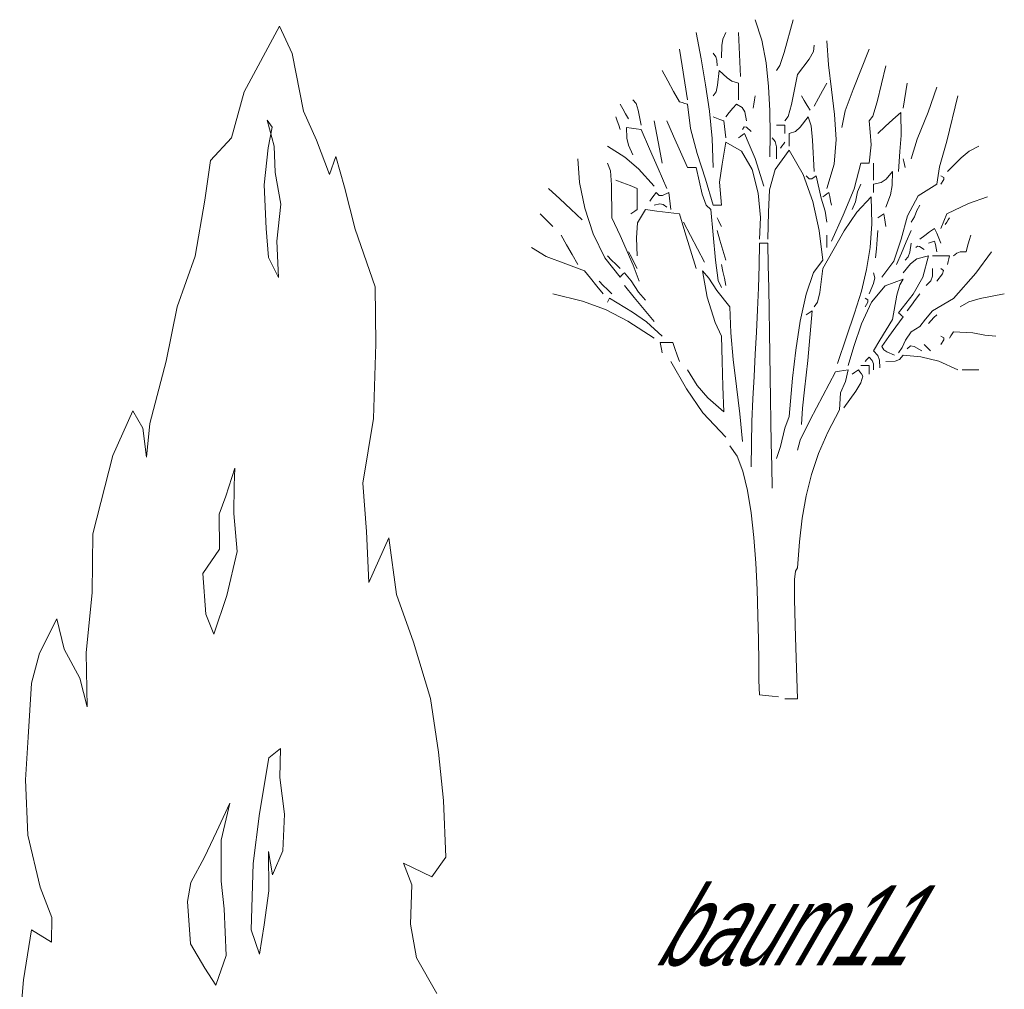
# Model space of a CAD drawing. Extents: x 12.9 to 34.2, y -51.7 to -4.
# Tile 24 of 75: x 13.2 to 17.5, y -27.3 to -23. Entities that reach past the tile are written whole.
import ezdxf
from ezdxf.enums import TextEntityAlignment as Align

# ---------------------------------------------------------------- set-up
doc = ezdxf.new("R2010")
doc.units = 0
doc.header["$MEASUREMENT"] = 0
doc.linetypes.add('AUSGEZOGEN', pattern=[0])
doc.layers.add('AST', color=44, linetype='CONTINUOUS', lineweight=18)
doc.layers.add('BLÄTTER', color=64, linetype='CONTINUOUS', lineweight=13)
doc.layers.add('FREIER_TEXT', color=7, linetype='AUSGEZOGEN')

msp = doc.modelspace()

# ---------------------------------------------------------------- linework, layer by layer
at = {"layer": 'AST'}
for p, q in [((16.42727, -23.12684), (16.398, -23.0375)), ((16.52478, -23.18072), (16.5645, -23.0375)), ((16.1609, -23.20847), (16.14, -23.093)), ((16.25634, -23.12212), (16.269, -23.093)), ((16.3275, -23.1575), (16.3245, -23.093)), ((16.251, -23.204), (16.25166, -23.15089)), ((16.25166, -23.15089), (16.25634, -23.12212)), ((16.3305, -23.222), (16.3275, -23.1575)), ((16.44606, -23.22572), (16.42727, -23.12684)), ((16.65329, -23.17729), (16.656, -23.1485)), ((16.71776, -23.23558), (16.7115, -23.1305)), ((16.0785, -23.24006), (16.0665, -23.1665)), ((16.22616, -23.19956), (16.2135, -23.1845)), ((16.23084, -23.21395), (16.22616, -23.19956)), ((16.50573, -23.23828), (16.52478, -23.18072)), ((16.63422, -23.21072), (16.65329, -23.17729)), ((16.82622, -23.34317), (16.896, -23.1665)), ((16.0905, -23.31395), (16.0785, -23.24006)), ((16.18077, -23.32264), (16.1609, -23.20847)), ((16.2315, -23.24), (16.23084, -23.21395)), ((16.3335, -23.2865), (16.3305, -23.222)), ((16.4567, -23.3302), (16.44606, -23.22572)), ((16.491, -23.2595), (16.50573, -23.23828)), ((16.5825, -23.2775), (16.63422, -23.21072)), ((16.7315, -23.34305), (16.71776, -23.23558)), ((16.93079, -23.39689), (16.9695, -23.24)), ((16.01595, -23.30495), (15.9915, -23.2595)), ((16.2405, -23.2595), (16.2335, -23.32462)), ((16.27461, -23.29156), (16.2405, -23.2595)), ((16.55645, -23.408), (16.5825, -23.2775)), ((16.04106, -23.35106), (16.01595, -23.30495)), ((16.1025, -23.3885), (16.0905, -23.31395)), ((16.19757, -23.43817), (16.18077, -23.32264)), ((16.2335, -23.32462), (16.22651, -23.35339)), ((16.29639, -23.30594), (16.27461, -23.29156)), ((16.3245, -23.315), (16.29639, -23.30594)), ((16.3245, -23.33906), (16.3245, -23.315)), ((16.46145, -23.43628), (16.4567, -23.3302)), ((16.69245, -23.34806), (16.7115, -23.315)), ((17.0565, -23.35106), (17.0625, -23.315)), ((16.0665, -23.3975), (16.04106, -23.35106)), ((16.22651, -23.35339), (16.2135, -23.3705)), ((16.3245, -23.36345), (16.3245, -23.33906)), ((16.3245, -23.3885), (16.3245, -23.36345)), ((16.395, -23.3885), (16.398, -23.3705)), ((16.61256, -23.3915), (16.6005, -23.3705)), ((16.67406, -23.38145), (16.69245, -23.34806)), ((16.74525, -23.45188), (16.7315, -23.34305)), ((16.79078, -23.43584), (16.82622, -23.34317)), ((17.0505, -23.38745), (17.0565, -23.35106)), ((17.15472, -23.44261), (17.1915, -23.333)), ((17.23572, -23.56916), (17.2845, -23.3705)), ((15.81906, -23.42756), (15.807, -23.4065)), ((15.87689, -23.40461), (15.8625, -23.3885)), ((15.88661, -23.4334), (15.87689, -23.40461)), ((16.0785, -23.4005), (16.0665, -23.3975)), ((16.0905, -23.4035), (16.0785, -23.4005)), ((16.1025, -23.4065), (16.0905, -23.4035)), ((16.11458, -23.51404), (16.1025, -23.4065)), ((16.3155, -23.4065), (16.29945, -23.42456)), ((16.34117, -23.42123), (16.3155, -23.4065)), ((16.389, -23.4245), (16.392, -23.4065)), ((16.392, -23.4065), (16.395, -23.3885)), ((16.54206, -23.4605), (16.55645, -23.408)), ((16.62495, -23.4125), (16.61256, -23.3915)), ((16.638, -23.4335), (16.62495, -23.4125)), ((16.656, -23.4155), (16.67406, -23.38145)), ((16.91172, -23.45911), (16.93079, -23.39689)), ((17.0445, -23.4245), (17.0505, -23.38745)), ((15.83145, -23.44895), (15.81906, -23.42756)), ((15.8445, -23.471), (15.83145, -23.44895)), ((15.9, -23.4995), (15.88661, -23.4334)), ((16.20917, -23.55773), (16.19757, -23.43817)), ((16.28406, -23.44295), (16.269, -23.462)), ((16.29945, -23.42456), (16.28406, -23.44295)), ((16.35284, -23.44028), (16.34117, -23.42123)), ((16.3605, -23.48), (16.35284, -23.44028)), ((16.46262, -23.54003), (16.46145, -23.43628)), ((16.527, -23.48), (16.54206, -23.4605)), ((16.75151, -23.56094), (16.74525, -23.45188)), ((16.776, -23.5085), (16.79078, -23.43584)), ((16.896, -23.48), (16.91172, -23.45911)), ((17.034, -23.444), (16.99995, -23.47406)), ((17.03634, -23.54356), (17.034, -23.444)), ((17.10528, -23.5609), (17.15472, -23.44261)), ((15.795, -23.48006), (15.789, -23.462)), ((15.801, -23.49845), (15.795, -23.48006)), ((15.807, -23.5175), (15.801, -23.49845)), ((15.9675, -23.5415), (15.9555, -23.48)), ((16.04106, -23.54756), (16.011, -23.48)), ((16.22856, -23.468), (16.2135, -23.462)), ((16.24395, -23.474), (16.22856, -23.468)), ((16.26, -23.48), (16.24395, -23.474)), ((16.263, -23.50445), (16.26, -23.48)), ((16.266, -23.52956), (16.263, -23.50445)), ((16.503, -23.4995), (16.491, -23.4995)), ((16.515, -23.4995), (16.503, -23.4995)), ((16.527, -23.4995), (16.515, -23.4995)), ((16.527, -23.5115), (16.527, -23.4995)), ((16.629, -23.462), (16.59495, -23.50772)), ((16.64201, -23.50189), (16.629, -23.462)), ((16.649, -23.56411), (16.64201, -23.50189)), ((16.90034, -23.53016), (16.896, -23.48)), ((16.96656, -23.50445), (16.9335, -23.5355)), ((16.99995, -23.47406), (16.96656, -23.50445)), ((15.85656, -23.5115), (15.8355, -23.5085)), ((15.8355, -23.5085), (15.83651, -23.55595)), ((15.87795, -23.5145), (15.85656, -23.5115)), ((15.9, -23.5175), (15.87795, -23.5145)), ((15.93645, -23.60306), (15.9, -23.5175)), ((15.9795, -23.603), (15.9675, -23.5415)), ((16.07145, -23.61545), (16.04106, -23.54756)), ((16.14395, -23.62325), (16.11458, -23.51404)), ((16.269, -23.555), (16.266, -23.52956)), ((16.3425, -23.54156), (16.3335, -23.54795)), ((16.3499, -23.50583), (16.3425, -23.5175)), ((16.3515, -23.5355), (16.3425, -23.54156)), ((16.35962, -23.50817), (16.3499, -23.50583)), ((16.37094, -23.58305), (16.3515, -23.5355)), ((16.38, -23.5265), (16.35962, -23.50817)), ((16.4625, -23.6375), (16.46262, -23.54003)), ((16.527, -23.5235), (16.527, -23.5115)), ((16.527, -23.5355), (16.527, -23.5235)), ((16.57356, -23.52679), (16.5465, -23.5355)), ((16.5465, -23.5355), (16.5465, -23.55356)), ((16.59495, -23.50772), (16.57356, -23.52679)), ((16.90467, -23.58434), (16.90034, -23.53016)), ((17.02967, -23.61445), (17.03634, -23.54356)), ((15.83651, -23.55595), (15.8435, -23.58706)), ((15.8435, -23.58706), (15.8625, -23.6285)), ((16.2135, -23.684), (16.20917, -23.55773)), ((16.269, -23.573), (16.253, -23.66989)), ((16.33743, -23.61226), (16.269, -23.573)), ((16.3335, -23.54795), (16.3245, -23.555)), ((16.39706, -23.64494), (16.37094, -23.58305)), ((16.48523, -23.57039), (16.4715, -23.555)), ((16.49028, -23.59411), (16.48523, -23.57039)), ((16.515, -23.591), (16.521, -23.582)), ((16.521, -23.582), (16.527, -23.573)), ((16.5465, -23.55356), (16.5465, -23.57195)), ((16.5465, -23.57195), (16.5465, -23.591)), ((16.656, -23.702), (16.649, -23.56411)), ((16.74275, -23.66918), (16.75151, -23.56094)), ((16.896, -23.6645), (16.90467, -23.58434)), ((17.0805, -23.6465), (17.10528, -23.5609)), ((17.20328, -23.68184), (17.23572, -23.56916)), ((15.82806, -23.63884), (15.7515, -23.591)), ((15.97356, -23.68895), (15.93645, -23.60306)), ((15.9915, -23.6645), (15.9795, -23.603)), ((16.1025, -23.684), (16.07145, -23.61545)), ((16.18034, -23.73472), (16.14395, -23.62325)), ((16.38404, -23.69261), (16.33743, -23.61226)), ((16.5465, -23.609), (16.48514, -23.69354)), ((16.491, -23.6465), (16.49028, -23.59411)), ((16.509, -23.6), (16.515, -23.591)), ((16.60701, -23.71522), (16.5465, -23.609)), ((17.025, -23.702), (17.02967, -23.61445)), ((17.29811, -23.6419), (17.3339, -23.61311)), ((17.3339, -23.61311), (17.376, -23.591)), ((15.63003, -23.74913), (15.6225, -23.6465)), ((15.76523, -23.69839), (15.7515, -23.6645)), ((15.88794, -23.69066), (15.82806, -23.63884)), ((16.253, -23.66989), (16.242, -23.74811)), ((16.4355, -23.7665), (16.39706, -23.64494)), ((16.7115, -23.7755), (16.74275, -23.66918)), ((16.8299, -23.77684), (16.86, -23.6645)), ((16.86, -23.6645), (16.872, -23.6645)), ((16.872, -23.6645), (16.884, -23.6645)), ((16.884, -23.6645), (16.896, -23.6645)), ((16.9155, -23.68895), (16.9155, -23.6645)), ((17.0475, -23.65856), (17.0445, -23.6465)), ((17.0505, -23.67095), (17.0475, -23.65856)), ((17.0535, -23.684), (17.0505, -23.67095)), ((17.238, -23.702), (17.29811, -23.6419)), ((15.77028, -23.76061), (15.76523, -23.69839)), ((15.9555, -23.7665), (15.88794, -23.69066)), ((16.011, -23.7755), (15.97356, -23.68895)), ((16.11456, -23.684), (16.1025, -23.684)), ((16.12695, -23.684), (16.11456, -23.684)), ((16.14, -23.684), (16.12695, -23.684)), ((16.16639, -23.80084), (16.14, -23.684)), ((16.41113, -23.79581), (16.38404, -23.69261)), ((16.48514, -23.69354), (16.46063, -23.78132)), ((16.64925, -23.83325), (16.60701, -23.71522)), ((16.9155, -23.71406), (16.9155, -23.68895)), ((16.9155, -23.7395), (16.9155, -23.71406)), ((16.998, -23.702), (16.96995, -23.73506)), ((16.99695, -23.76278), (16.998, -23.702)), ((17.1915, -23.7575), (17.20328, -23.68184)), ((15.65246, -23.86171), (15.63003, -23.74913)), ((15.771, -23.9045), (15.77028, -23.76061)), ((15.81945, -23.7515), (15.789, -23.7395)), ((15.85056, -23.7635), (15.81945, -23.7515)), ((16.2135, -23.849), (16.18034, -23.73472)), ((16.242, -23.74811), (16.251, -23.849)), ((16.63367, -23.73301), (16.62, -23.72)), ((16.64534, -23.73301), (16.63367, -23.73301)), ((16.665, -23.72), (16.64534, -23.73301)), ((16.68573, -23.81789), (16.665, -23.72)), ((16.84562, -23.78995), (16.86, -23.7575)), ((16.94856, -23.74945), (16.9155, -23.7575)), ((16.9155, -23.7575), (16.9155, -23.7695)), ((16.96995, -23.73506), (16.94856, -23.74945)), ((16.98956, -23.80322), (16.99695, -23.76278)), ((17.10981, -23.80841), (17.1915, -23.7575)), ((17.22251, -23.7274), (17.2095, -23.72)), ((17.2095, -23.7575), (17.22251, -23.73712)), ((17.22251, -23.73712), (17.22251, -23.7274)), ((15.543, -23.82095), (15.4935, -23.7755)), ((15.882, -23.7755), (15.85056, -23.7635)), ((15.882, -23.80595), (15.882, -23.7755)), ((15.882, -23.83706), (15.882, -23.80595)), ((15.9555, -23.80556), (15.9465, -23.81795)), ((15.9645, -23.7935), (15.9555, -23.80556)), ((15.97856, -23.80651), (15.9645, -23.7935)), ((16.02, -23.7935), (15.99294, -23.80651)), ((16.023, -23.81795), (16.02, -23.7935)), ((16.18311, -23.84867), (16.16639, -23.80084)), ((16.42101, -23.90353), (16.41113, -23.79581)), ((16.46063, -23.78132), (16.4558, -23.88005)), ((16.7025, -23.80595), (16.6935, -23.813)), ((16.7115, -23.79956), (16.7025, -23.80595)), ((16.7205, -23.7935), (16.7115, -23.79956)), ((16.72356, -23.81156), (16.7205, -23.7935)), ((16.78311, -23.89316), (16.8299, -23.77684)), ((16.8359, -23.83505), (16.84562, -23.78995)), ((16.9155, -23.7695), (16.9155, -23.7815)), ((16.9155, -23.7815), (16.9155, -23.7935)), ((16.9695, -23.858), (16.98956, -23.80322)), ((15.5925, -23.86706), (15.543, -23.82095)), ((15.882, -23.8685), (15.882, -23.83706)), ((15.9465, -23.81795), (15.9375, -23.831)), ((15.98156, -23.84333), (15.9555, -23.849)), ((15.99294, -23.80651), (15.97856, -23.80651)), ((15.99594, -23.84567), (15.98156, -23.84333)), ((16.011, -23.858), (15.99594, -23.84567)), ((16.026, -23.84306), (16.023, -23.81795)), ((16.029, -23.8685), (16.026, -23.84306)), ((16.2045, -23.8685), (16.18311, -23.84867)), ((16.22556, -23.849), (16.2135, -23.849)), ((16.23795, -23.849), (16.22556, -23.849)), ((16.251, -23.849), (16.23795, -23.849)), ((16.67687, -23.95916), (16.64925, -23.83325)), ((16.70378, -23.87512), (16.68573, -23.81789)), ((16.72695, -23.82995), (16.72356, -23.81156)), ((16.731, -23.849), (16.72695, -23.82995)), ((16.8225, -23.8685), (16.8359, -23.83505)), ((16.905, -23.813), (16.84217, -23.87962)), ((16.90718, -23.93021), (16.905, -23.813)), ((17.06426, -23.89519), (17.10981, -23.80841)), ((17.10461, -23.87278), (17.118, -23.849)), ((17.23539, -23.88689), (17.33061, -23.84111)), ((17.33061, -23.84111), (17.4135, -23.813)), ((15.47556, -23.90456), (15.4575, -23.8865)), ((15.642, -23.9135), (15.5925, -23.86706)), ((15.68957, -23.97472), (15.65246, -23.86171)), ((15.8535, -23.8865), (15.86256, -23.8805)), ((15.86256, -23.8805), (15.87195, -23.8745)), ((15.87195, -23.8745), (15.882, -23.8685)), ((15.918, -23.8685), (15.88334, -23.92634)), ((15.9675, -23.8745), (15.918, -23.8685)), ((16.017, -23.8805), (15.9675, -23.8745)), ((16.0665, -23.8865), (16.017, -23.8805)), ((16.09056, -23.96606), (16.0665, -23.8865)), ((16.22423, -24.09011), (16.2045, -23.8685)), ((16.4558, -23.88005), (16.4535, -23.9975)), ((16.7115, -23.924), (16.70378, -23.87512)), ((16.84217, -23.87962), (16.78734, -23.96089)), ((16.9605, -23.8865), (16.9515, -23.8925)), ((16.9635, -23.90456), (16.9605, -23.8865)), ((17.09489, -23.90023), (17.10461, -23.87278)), ((17.2095, -23.951), (17.23539, -23.88689)), ((15.49395, -23.92295), (15.47556, -23.90456)), ((15.513, -23.942), (15.49395, -23.92295)), ((15.80811, -23.98178), (15.771, -23.9045)), ((15.88334, -23.92634), (15.87867, -23.99117)), ((16.11456, -23.98145), (16.0845, -23.924)), ((16.23756, -23.91656), (16.2315, -23.9045)), ((16.24395, -23.92895), (16.23756, -23.91656)), ((16.251, -23.942), (16.24395, -23.92895)), ((16.416, -23.9975), (16.42101, -23.90353)), ((16.731, -24.0065), (16.78311, -23.89316)), ((16.90013, -24.03454), (16.90718, -23.93021)), ((16.9425, -23.8985), (16.9335, -23.9045)), ((16.9515, -23.8925), (16.9425, -23.8985)), ((16.9665, -23.92295), (16.9635, -23.90456)), ((16.9695, -23.942), (16.9665, -23.92295)), ((17.03555, -23.99716), (17.06426, -23.89519)), ((17.0805, -23.924), (17.09489, -23.90023)), ((17.229, -23.933), (17.235, -23.92295)), ((17.235, -23.92295), (17.241, -23.91356)), ((17.241, -23.91356), (17.247, -23.9045)), ((15.74115, -24.07865), (15.68957, -23.97472)), ((16.11495, -24.04595), (16.09056, -23.96606)), ((16.24356, -24.00245), (16.2315, -23.96)), ((16.6935, -24.089), (16.67687, -23.95916)), ((16.78734, -23.96089), (16.6935, -24.1265)), ((16.9305, -23.99945), (16.9335, -23.96)), ((17.05845, -24.0095), (17.0805, -23.96)), ((17.16045, -23.96606), (17.13906, -23.98145)), ((17.1825, -23.951), (17.16045, -23.96606)), ((17.1915, -23.97206), (17.1825, -23.951)), ((17.2005, -23.99345), (17.1915, -23.97206)), ((15.57306, -24.02195), (15.549, -23.9795)), ((15.8639, -24.11173), (15.80811, -23.98178)), ((15.87867, -23.99117), (15.882, -24.071)), ((16.14495, -24.03956), (16.11456, -23.98145)), ((16.25595, -24.04556), (16.24356, -24.00245)), ((16.416, -24.0155), (16.415, -24.11296)), ((16.42806, -24.0155), (16.416, -24.0155)), ((16.44045, -24.0155), (16.42806, -24.0155)), ((16.4535, -24.0155), (16.44045, -24.0155)), ((16.45514, -24.11287), (16.4535, -24.0155)), ((16.7115, -23.9975), (16.7115, -23.9795)), ((16.7115, -24.0155), (16.7115, -23.9975)), ((16.7115, -24.0335), (16.7115, -24.0155)), ((16.9275, -24.03956), (16.9305, -23.99945)), ((17.00439, -24.09365), (17.03555, -23.99716)), ((17.03706, -24.059), (17.05845, -24.0095)), ((17.0735, -24.05522), (17.0805, -24.0155)), ((17.13906, -23.98145), (17.118, -23.9975)), ((17.1645, -24.0125), (17.1555, -24.0155)), ((17.1735, -24.0095), (17.1645, -24.0125)), ((17.1825, -24.0065), (17.1735, -24.0095)), ((17.1855, -24.02156), (17.1825, -24.0065)), ((17.2095, -24.0155), (17.2005, -23.99345)), ((17.32656, -24.02795), (17.33295, -24.00356)), ((17.33295, -24.00356), (17.34, -23.9795)), ((15.48423, -24.07295), (15.42, -24.0335)), ((15.59745, -24.06506), (15.57306, -24.02195)), ((15.85656, -24.07706), (15.8445, -24.053)), ((16.14, -24.1265), (16.11495, -24.04595)), ((16.176, -24.098), (16.14495, -24.03956)), ((16.269, -24.089), (16.25595, -24.04556)), ((16.88477, -24.13109), (16.90013, -24.03454)), ((16.9245, -24.08), (16.9275, -24.03956)), ((17.016, -24.1085), (17.03706, -24.059)), ((17.06651, -24.07429), (17.0735, -24.05522)), ((17.10734, -24.02783), (17.1, -24.0335)), ((17.11667, -24.03017), (17.10734, -24.02783)), ((17.136, -24.0425), (17.11667, -24.03017)), ((17.1885, -24.03695), (17.1855, -24.02156)), ((17.1915, -24.053), (17.1885, -24.03695)), ((17.265, -24.071), (17.28006, -24.05834)), ((17.28006, -24.05834), (17.29445, -24.05366)), ((17.29445, -24.05366), (17.3205, -24.053)), ((17.3205, -24.053), (17.32656, -24.02795)), ((17.36228, -24.1459), (17.4315, -24.053)), ((15.56978, -24.10505), (15.48423, -24.07295)), ((15.651, -24.1355), (15.56978, -24.10505)), ((15.6225, -24.1085), (15.59745, -24.06506)), ((15.807, -24.164), (15.74115, -24.07865)), ((15.76956, -24.08906), (15.7515, -24.071)), ((15.78795, -24.10745), (15.76956, -24.08906)), ((15.86895, -24.10145), (15.85656, -24.07706)), ((15.882, -24.1265), (15.86895, -24.10145)), ((16.23629, -24.17839), (16.22423, -24.09011)), ((16.65324, -24.14374), (16.6935, -24.089)), ((16.9515, -24.164), (17.00439, -24.09365)), ((17.07695, -24.10511), (17.0445, -24.1445)), ((17.0535, -24.089), (17.06651, -24.07429)), ((17.10506, -24.08339), (17.07695, -24.10511)), ((17.1555, -24.071), (17.10506, -24.08339)), ((17.13134, -24.16423), (17.1555, -24.071)), ((17.19756, -24.071), (17.1735, -24.071)), ((17.22195, -24.071), (17.19756, -24.071)), ((17.247, -24.071), (17.22195, -24.071)), ((17.238, -24.1085), (17.241, -24.09545)), ((17.241, -24.09545), (17.244, -24.08306)), ((17.244, -24.08306), (17.247, -24.071)), ((15.67806, -24.16895), (15.651, -24.1355)), ((15.807, -24.1265), (15.78795, -24.10745)), ((15.8265, -24.1445), (15.81945, -24.15056)), ((15.85623, -24.18028), (15.8265, -24.1445)), ((15.891, -24.182), (15.8639, -24.11173)), ((16.19445, -24.16766), (16.167, -24.1355)), ((16.167, -24.1355), (16.18845, -24.25078)), ((16.257, -24.13856), (16.251, -24.1085)), ((16.263, -24.16895), (16.257, -24.13856)), ((16.415, -24.11296), (16.41225, -24.2101)), ((16.45677, -24.21023), (16.45514, -24.11287)), ((16.62068, -24.23759), (16.65324, -24.14374)), ((16.6935, -24.1265), (16.68011, -24.23066)), ((16.86198, -24.22501), (16.88477, -24.13109)), ((16.92078, -24.16694), (16.9155, -24.1445)), ((17.17245, -24.16022), (17.1735, -24.1265)), ((17.1915, -24.182), (17.21717, -24.14894)), ((17.22183, -24.13456), (17.2095, -24.1265)), ((17.21717, -24.14894), (17.22183, -24.13456)), ((17.26473, -24.25711), (17.36228, -24.1459)), ((15.70545, -24.20306), (15.67806, -24.16895)), ((15.73356, -24.20006), (15.7155, -24.182)), ((15.81306, -24.15695), (15.807, -24.164)), ((15.81945, -24.15056), (15.81306, -24.15695)), ((15.88829, -24.22973), (15.85623, -24.18028)), ((16.22955, -24.22283), (16.19445, -24.16766)), ((16.251, -24.209), (16.23629, -24.17839)), ((16.269, -24.2), (16.263, -24.16895)), ((16.896, -24.2375), (16.91573, -24.19106)), ((16.91573, -24.19106), (16.92078, -24.16694)), ((17.0445, -24.173), (16.96554, -24.20137)), ((17.02979, -24.1975), (17.0445, -24.173)), ((17.08817, -24.23779), (17.13134, -24.16423)), ((17.145, -24.2), (17.16506, -24.17929)), ((17.16506, -24.17929), (17.17245, -24.16022)), ((15.7335, -24.2375), (15.70545, -24.20306)), ((15.75195, -24.21845), (15.73356, -24.20006)), ((15.771, -24.2375), (15.75195, -24.21845)), ((15.86895, -24.2525), (15.8265, -24.2)), ((15.918, -24.2645), (15.88829, -24.22973)), ((16.287, -24.293), (16.22955, -24.22283)), ((16.41225, -24.2101), (16.40823, -24.30707)), ((16.45841, -24.3076), (16.45677, -24.21023)), ((16.68011, -24.23066), (16.67039, -24.27383)), ((16.83267, -24.32138), (16.86198, -24.22501)), ((16.96554, -24.20137), (16.90602, -24.27323)), ((17.01773, -24.24301), (17.02979, -24.1975)), ((15.64226, -24.26921), (15.513, -24.2375)), ((15.74382, -24.30557), (15.64226, -24.26921)), ((15.7545, -24.2675), (15.7515, -24.2735)), ((15.7575, -24.2615), (15.7545, -24.2675)), ((15.7605, -24.2555), (15.7575, -24.2615)), ((15.86205, -24.31667), (15.7605, -24.2555)), ((15.91206, -24.305), (15.86895, -24.2525)), ((16.18845, -24.25078), (16.22256, -24.36173)), ((16.59503, -24.3557), (16.62068, -24.23759)), ((16.67039, -24.27383), (16.656, -24.293)), ((16.90602, -24.27323), (16.86198, -24.36869)), ((16.89, -24.2629), (16.878, -24.2555)), ((16.878, -24.293), (16.89, -24.27262)), ((16.89, -24.27262), (16.89, -24.2629)), ((16.998, -24.3485), (17.01773, -24.24301)), ((17.025, -24.32), (17.08817, -24.23779)), ((17.08056, -24.28595), (17.09895, -24.26156)), ((17.09895, -24.26156), (17.118, -24.2375)), ((17.1735, -24.311), (17.26473, -24.25711)), ((17.2935, -24.293), (17.33166, -24.27194)), ((17.33166, -24.27194), (17.38184, -24.25756)), ((17.38184, -24.25756), (17.487, -24.2375)), ((15.84059, -24.35626), (15.74382, -24.30557)), ((15.92195, -24.35984), (15.86205, -24.31667)), ((15.9555, -24.3575), (15.91206, -24.305)), ((16.29119, -24.40745), (16.287, -24.293)), ((16.40823, -24.30707), (16.40333, -24.40403)), ((16.46004, -24.40496), (16.45841, -24.3076)), ((16.62834, -24.52888), (16.647, -24.311)), ((16.638, -24.317), (16.629, -24.323)), ((16.647, -24.311), (16.638, -24.317)), ((16.79771, -24.42535), (16.83267, -24.32138)), ((17.03106, -24.326), (17.025, -24.32)), ((17.0625, -24.311), (17.08056, -24.28595)), ((17.14305, -24.34739), (17.1735, -24.311)), ((15.9555, -24.431), (15.84059, -24.35626)), ((15.9915, -24.422), (15.92195, -24.35984)), ((16.22256, -24.36173), (16.251, -24.422)), ((16.57554, -24.48317), (16.59503, -24.3557)), ((16.629, -24.323), (16.62, -24.329)), ((16.96995, -24.39395), (16.998, -24.3485)), ((17.01306, -24.38045), (17.0445, -24.338)), ((17.03745, -24.332), (17.03106, -24.326)), ((17.0445, -24.338), (17.03745, -24.332)), ((17.11695, -24.37912), (17.14305, -24.34739)), ((17.1555, -24.3665), (17.1675, -24.35345)), ((17.1675, -24.35345), (17.1795, -24.34106)), ((17.1795, -24.34106), (17.1915, -24.329)), ((16.30179, -24.52384), (16.29119, -24.40745)), ((16.40333, -24.40403), (16.398, -24.50113)), ((16.46169, -24.50233), (16.46004, -24.40496)), ((16.86198, -24.36869), (16.82946, -24.46792)), ((16.94256, -24.44006), (16.96995, -24.39395)), ((16.98195, -24.42356), (17.01306, -24.38045)), ((17.05445, -24.43928), (17.0805, -24.4025)), ((17.0805, -24.4025), (17.11695, -24.37912)), ((17.259, -24.41156), (17.265, -24.4025)), ((17.265, -24.4025), (17.34984, -24.40756)), ((17.34984, -24.40756), (17.40167, -24.41695)), ((16.00056, -24.449), (15.9825, -24.449)), ((15.9825, -24.449), (15.9855, -24.46406)), ((16.01895, -24.449), (16.00056, -24.449)), ((16.038, -24.449), (16.01895, -24.449)), ((16.04706, -24.47645), (16.038, -24.449)), ((16.251, -24.422), (16.254, -24.53195)), ((16.758, -24.542), (16.79771, -24.42535)), ((16.9155, -24.4865), (16.94256, -24.44006)), ((16.9515, -24.467), (16.98195, -24.42356)), ((17.04006, -24.47173), (17.05445, -24.43928)), ((17.22251, -24.42934), (17.2095, -24.422)), ((17.2095, -24.458), (17.22251, -24.43867)), ((17.22251, -24.43867), (17.22251, -24.42934)), ((17.247, -24.431), (17.253, -24.42095)), ((17.253, -24.42095), (17.259, -24.41156)), ((17.40167, -24.41695), (17.4495, -24.422)), ((15.9855, -24.46406), (15.9885, -24.47945)), ((15.9885, -24.47945), (15.9915, -24.4955)), ((16.05645, -24.50456), (16.04706, -24.47645)), ((16.56147, -24.60512), (16.57554, -24.48317)), ((16.82946, -24.46792), (16.8045, -24.551)), ((16.93451, -24.50723), (16.9155, -24.4865)), ((16.95956, -24.48139), (16.9515, -24.467)), ((16.97394, -24.49111), (16.95956, -24.48139)), ((17.007, -24.5045), (16.97394, -24.49111)), ((17.025, -24.4955), (17.04006, -24.47173)), ((17.07689, -24.46484), (17.0625, -24.4775)), ((17.09361, -24.46717), (17.07689, -24.46484)), ((17.127, -24.4865), (17.09361, -24.46717)), ((17.14506, -24.46706), (17.136, -24.458)), ((17.15445, -24.47645), (17.14506, -24.46706)), ((17.1645, -24.4865), (17.15445, -24.47645)), ((16.09722, -24.65261), (16.029, -24.533)), ((16.0665, -24.533), (16.05645, -24.50456)), ((16.254, -24.53195), (16.257, -24.64256)), ((16.31583, -24.64195), (16.30179, -24.52384)), ((16.398, -24.50113), (16.39268, -24.59849)), ((16.46333, -24.59969), (16.46169, -24.50233)), ((16.61363, -24.65675), (16.62834, -24.52888)), ((16.884, -24.52595), (16.878, -24.533)), ((16.89, -24.51956), (16.884, -24.52595)), ((16.896, -24.5135), (16.89, -24.51956)), ((16.90973, -24.52856), (16.896, -24.5135)), ((16.91478, -24.54295), (16.90973, -24.52856)), ((16.9415, -24.52628), (16.93451, -24.50723)), ((16.9425, -24.56), (16.9415, -24.52628)), ((17.00928, -24.53195), (16.9695, -24.533)), ((17.02872, -24.52456), (17.00928, -24.53195)), ((17.0445, -24.5045), (17.02872, -24.52456)), ((17.12172, -24.51289), (17.0445, -24.5045)), ((17.20128, -24.53161), (17.12172, -24.51289)), ((17.2845, -24.569), (17.20128, -24.53161)), ((16.14434, -24.63751), (16.1025, -24.569)), ((16.749, -24.578), (16.63784, -24.78767)), ((16.76706, -24.575), (16.749, -24.578)), ((16.78545, -24.572), (16.76706, -24.575)), ((16.8045, -24.569), (16.78545, -24.572)), ((16.79211, -24.6205), (16.8045, -24.569)), ((16.8405, -24.57506), (16.8315, -24.58145)), ((16.8495, -24.569), (16.8405, -24.57506)), ((16.85556, -24.57806), (16.8495, -24.569)), ((16.86195, -24.58745), (16.85556, -24.57806)), ((16.872, -24.551), (16.86, -24.551)), ((16.884, -24.551), (16.872, -24.551)), ((16.896, -24.551), (16.884, -24.551)), ((16.896, -24.56306), (16.896, -24.551)), ((16.896, -24.57545), (16.896, -24.56306)), ((16.896, -24.5885), (16.896, -24.57545)), ((16.9155, -24.569), (16.91478, -24.54295)), ((17.3025, -24.569), (17.32656, -24.569)), ((17.32656, -24.569), (17.35095, -24.569)), ((17.35095, -24.569), (17.376, -24.569)), ((16.39268, -24.59849), (16.38777, -24.69626)), ((16.46496, -24.69704), (16.46333, -24.59969)), ((16.55205, -24.7067), (16.56147, -24.60512)), ((16.7714, -24.67), (16.79211, -24.6205)), ((16.8315, -24.58145), (16.8225, -24.5885)), ((16.8599, -24.62662), (16.869, -24.5975)), ((16.869, -24.5975), (16.86195, -24.58745)), ((16.16879, -24.7579), (16.09722, -24.65261)), ((16.19016, -24.692), (16.14434, -24.63751)), ((16.257, -24.64256), (16.26, -24.7535)), ((16.3304, -24.76157), (16.31583, -24.64195)), ((16.60397, -24.73625), (16.61363, -24.65675)), ((16.785, -24.7355), (16.83812, -24.66239)), ((16.83812, -24.66239), (16.8599, -24.62662)), ((16.26, -24.7535), (16.19016, -24.692)), ((16.38777, -24.69626), (16.38375, -24.79459)), ((16.4666, -24.79441), (16.46496, -24.69704)), ((16.5465, -24.773), (16.55205, -24.7067)), ((16.767, -24.7445), (16.7714, -24.67)), ((16.6005, -24.809), (16.60397, -24.73625)), ((16.71561, -24.84232), (16.767, -24.7445)), ((16.269, -24.8645), (16.16879, -24.7579)), ((16.3425, -24.8825), (16.3304, -24.76157)), ((16.38375, -24.79459), (16.38101, -24.89362)), ((16.46823, -24.89177), (16.4666, -24.79441)), ((16.52745, -24.8245), (16.5465, -24.773)), ((16.63784, -24.78767), (16.59467, -24.87634)), ((16.50906, -24.905), (16.52745, -24.8245)), ((16.59467, -24.87634), (16.5825, -24.92)), ((16.67493, -24.93578), (16.71561, -24.84232)), ((16.31867, -24.94649), (16.287, -24.902)), ((16.38101, -24.89362), (16.38, -24.9935)), ((16.46987, -24.98914), (16.46823, -24.89177)), ((16.491, -24.9575), (16.50906, -24.905)), ((16.34438, -25.01278), (16.31867, -24.94649)), ((16.64354, -25.02769), (16.67493, -24.93578)), ((16.4715, -25.0865), (16.46987, -24.98914)), ((16.36475, -25.09684), (16.34438, -25.01278)), ((16.62002, -25.12085), (16.64354, -25.02769)), ((16.38045, -25.19467), (16.36475, -25.09684)), ((16.60295, -25.2181), (16.62002, -25.12085)), ((16.39212, -25.30225), (16.38045, -25.19467)), ((16.59092, -25.32221), (16.60295, -25.2181)), ((16.40045, -25.41557), (16.39212, -25.30225)), ((16.5825, -25.436), (16.59092, -25.32221)), ((16.40603, -25.53059), (16.40045, -25.41557)), ((16.57386, -25.44995), (16.5825, -25.436)), ((16.56954, -25.48672), (16.57386, -25.44995)), ((16.56954, -25.57381), (16.56954, -25.48672)), ((16.40955, -25.64333), (16.40603, -25.53059)), ((16.57386, -25.73873), (16.56954, -25.57381)), ((16.41167, -25.74976), (16.40955, -25.64333)), ((16.5825, -26.009), (16.57386, -25.73873)), ((16.41302, -25.84586), (16.41167, -25.74976)), ((16.41423, -25.92761), (16.41302, -25.84586)), ((16.416, -25.991), (16.41423, -25.92761)), ((16.44345, -25.994), (16.416, -25.991)), ((16.47156, -25.997), (16.44345, -25.994)), ((16.5, -26), (16.47156, -25.997)), ((16.527, -26.009), (16.54506, -26.009)), ((16.54506, -26.009), (16.56345, -26.009)), ((16.56345, -26.009), (16.5825, -26.009))]:
    msp.add_line(p, q, dxfattribs=at)
at = {"layer": 'BLÄTTER'}
for p, q in [((14.16283, -23.35312), (14.31766, -23.06547)), ((14.31766, -23.06547), (14.37326, -23.185)), ((14.37326, -23.185), (14.42318, -23.43785)), ((14.10749, -23.55413), (14.16283, -23.35312)), ((14.42318, -23.43785), (14.47909, -23.56486)), ((14.26358, -23.47638), (14.29462, -23.5913)), ((14.28549, -23.50733), (14.26358, -23.47638)), ((14.26865, -23.59801), (14.28549, -23.50733)), ((14.01603, -23.65355), (14.10749, -23.55413)), ((14.47909, -23.56486), (14.53594, -23.71432)), ((14.25104, -23.75996), (14.26865, -23.59801)), ((14.29462, -23.5913), (14.29938, -23.70545)), ((13.99141, -23.82703), (14.01603, -23.65355)), ((14.53594, -23.71432), (14.56455, -23.63627)), ((14.56455, -23.63627), (14.60199, -23.76968)), ((14.29938, -23.70545), (14.32395, -23.84502)), ((14.25901, -23.95083), (14.25104, -23.75996)), ((14.60199, -23.76968), (14.64902, -23.95329)), ((13.94917, -24.07248), (13.99141, -23.82703)), ((14.32395, -23.84502), (14.30634, -24.00696)), ((14.26993, -24.07784), (14.25901, -23.95083)), ((14.64902, -23.95329), (14.73644, -24.20645)), ((14.30634, -24.00696), (14.31298, -24.16602)), ((13.87028, -24.29322), (13.94917, -24.07248)), ((14.31298, -24.16602), (14.26993, -24.07784)), ((14.73644, -24.20645), (14.73934, -24.45565)), ((13.82211, -24.53142), (13.87028, -24.29322)), ((14.73934, -24.45565), (14.7286, -24.78226)), ((13.75102, -24.80432), (13.82211, -24.53142)), ((13.59002, -24.94413), (13.67749, -24.74928)), ((13.67749, -24.74928), (13.71999, -24.82436)), ((14.7286, -24.78226), (14.68231, -25.06538)), ((13.71999, -24.82436), (13.73653, -24.95114)), ((13.73653, -24.95114), (13.75102, -24.80432)), ((13.50124, -25.28713), (13.59002, -24.94413)), ((14.08296, -25.12226), (14.12279, -24.99875)), ((14.12279, -24.99875), (14.12038, -25.07571)), ((14.12038, -25.07571), (14.11798, -25.19765)), ((14.68231, -25.06538), (14.69862, -25.27652)), ((14.05435, -25.20031), (14.08296, -25.12226)), ((14.05514, -25.35399), (14.05435, -25.20031)), ((14.11798, -25.19765), (14.13241, -25.36388)), ((13.49884, -25.54404), (13.50124, -25.28713)), ((14.69862, -25.27652), (14.70792, -25.4992)), ((14.70792, -25.4992), (14.79539, -25.30434)), ((14.79539, -25.30434), (14.8301, -25.55221)), ((13.98272, -25.46011), (14.05514, -25.35399)), ((14.13241, -25.36388), (14.08798, -25.55694)), ((13.99575, -25.63765), (13.98272, -25.46011)), ((13.47235, -25.80758), (13.49884, -25.54404)), ((14.08798, -25.55694), (14.03131, -25.72614)), ((14.8301, -25.55221), (14.90442, -25.76093)), ((14.03131, -25.72614), (13.99575, -25.63765)), ((13.26807, -25.80861), (13.34431, -25.65921)), ((13.34431, -25.65921), (13.37606, -25.79098)), ((14.90442, -25.76093), (14.97843, -26.00715)), ((13.23416, -25.93937), (13.26807, -25.80861)), ((13.37606, -25.79098), (13.44507, -25.91744)), ((13.47658, -26.04359), (13.47235, -25.80758)), ((13.21968, -26.17616), (13.23416, -25.93937)), ((13.44507, -25.91744), (13.47658, -26.04359)), ((14.97843, -26.00715), (15.0126, -26.24192)), ((13.20683, -26.36228), (13.21968, -26.17616)), ((14.27134, -26.26723), (14.3221, -26.22575)), ((14.3221, -26.22575), (14.31992, -26.35331)), ((15.0126, -26.24192), (15.03452, -26.45282)), ((14.23089, -26.51074), (14.27134, -26.26723)), ((13.21698, -26.60554), (13.20683, -26.36228)), ((14.31992, -26.35331), (14.33974, -26.51369)), ((14.04299, -26.58981), (14.10154, -26.46552)), ((14.10154, -26.46552), (14.06327, -26.62645)), ((15.03452, -26.45282), (15.04491, -26.7017)), ((14.20253, -26.72936), (14.23089, -26.51074)), ((14.33974, -26.51369), (14.33328, -26.6733)), ((13.98951, -26.70077), (14.04299, -26.58981)), ((13.27142, -26.83196), (13.21698, -26.60554)), ((14.06327, -26.62645), (14.06328, -26.80641)), ((14.28705, -26.77832), (14.26966, -26.67595)), ((14.26966, -26.67595), (14.27123, -26.84834)), ((14.33328, -26.6733), (14.28705, -26.77832)), ((13.93042, -26.81195), (13.98951, -26.70077)), ((14.19397, -27.0184), (14.20253, -26.72936)), ((14.98473, -26.78669), (14.86044, -26.72815)), ((14.86044, -26.72815), (14.89623, -26.82225)), ((15.04491, -26.7017), (14.98473, -26.78669)), ((13.91514, -26.89507), (13.93042, -26.81195)), ((14.06328, -26.80641), (14.07584, -26.92773)), ((13.32195, -26.96482), (13.27142, -26.83196)), ((14.27123, -26.84834), (14.2512, -26.99727)), ((14.89623, -26.82225), (14.89032, -26.99496)), ((13.92849, -27.08009), (13.91514, -26.89507)), ((14.07584, -26.92773), (14.08435, -27.1317)), ((13.32087, -27.07359), (13.32195, -26.96482)), ((13.19839, -27.23804), (13.23424, -27.01909)), ((13.23424, -27.01909), (13.32087, -27.07359)), ((14.23031, -27.12561), (14.19397, -27.0184)), ((14.2512, -26.99727), (14.23031, -27.12561)), ((14.89032, -26.99496), (14.91707, -27.14193)), ((13.99103, -27.18621), (13.92849, -27.08009)), ((14.08435, -27.1317), (14.03914, -27.26105)), ((14.91707, -27.14193), (15.00605, -27.29755)), ((14.03914, -27.26105), (13.99103, -27.18621)), ((13.18211, -27.43179), (13.19839, -27.23804))]:
    msp.add_line(p, q, dxfattribs=at)

# ---------------------------------------------------------------- texts
at = {"layer": 'FREIER_TEXT', "color": 5, "linetype": 'Continuous', "lineweight": 50, "oblique": 30, "width": 0.65}
msp.add_text('baum11', height=0.35, dxfattribs=at).set_placement((16.5, -27), align=Align.MIDDLE_CENTER)

doc.saveas('drawing.dxf')
